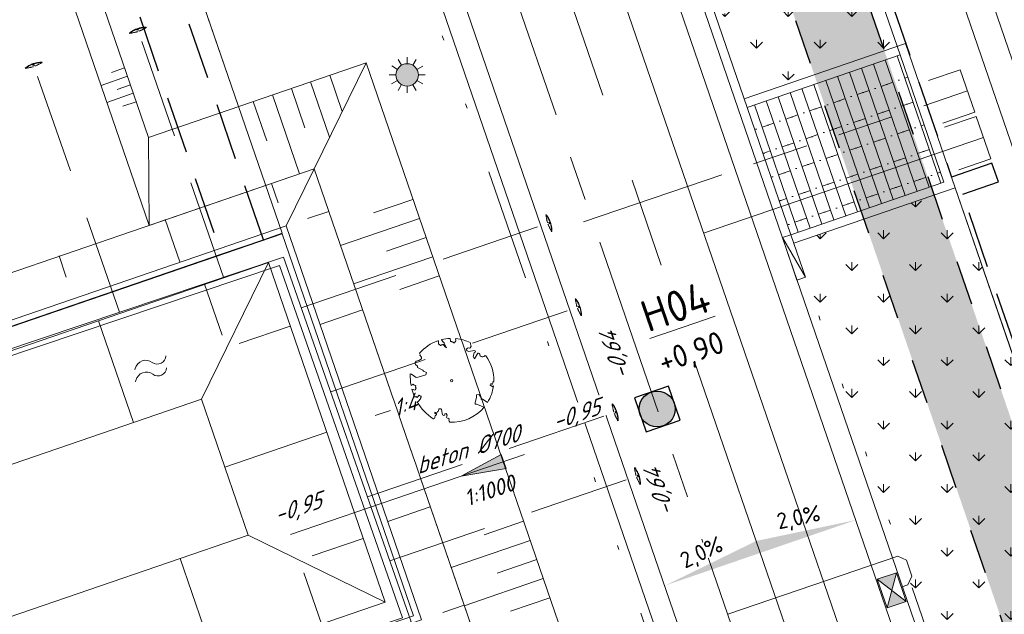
# Model space of a CAD drawing. Header units: metres. Extents: x 264570 to 266133, y 576109 to 577454.
# Tile 65 of 128: x 265441 to 265463, y 576789 to 576802. Entities that reach past the tile are written whole.
import ezdxf
from ezdxf.enums import TextEntityAlignment as Align

# ---------------------------------------------------------------- set-up
doc = ezdxf.new("R2010")
doc.units = ezdxf.units.M
doc.set_wipeout_variables(frame=1)
for name, pattern in [('AM-AS', [16, 10, -2, 2, -2]), ('B-WE-RI-HWA_HUISAANSLUITING_PVC_125-G', [10, 3.25, -0.75, 1.25, -0.75, 1.25, -0.75, 1.25, -0.75]), ('B-WE-RI-HWA_PVC_160-G', [10, 5.5, -4.5]), ('B-WE-RI-HWA_PVC_400-G', [10, 4, -1, 1, -1, 3]), ('B-WE-VH-KANTOPSLUITING_TROTTOIRBAND_RWS_[AFMETINGEN1]-G', [10, 2.5, -1.5, 0, -1.5, 0, -1.5, 0, -1.5, 0, -1.5]), ('DASHED', [19.05, 12.7, -6.35]), ('NLCS-HIDDEN', [4, 2, -2]), ('XX-HIDDEN2', [3.335, 2.225, -1.11])]:
    doc.linetypes.add(name, pattern=pattern)
for name, color, linetype, lineweight in [('B-BH-OG-BEBOUWING-G', 252, 'Continuous', 15), ('B-OI-RI-HWA_KOLK-S', 252, 'Continuous', 9), ('B-WE-AM-AS-WEG-GD', 252, 'AM-AS', 18), ('B-WE-GK-BESCHOEIING-TYPE_1-G', 252, 'B-WE-GK-BESCHOEIING_TYPE_1-G', 15), ('B-WE-GR-BOOM-S', 252, 'Continuous', 15), ('B-WE-GR-GRAS_BERMKRUIDENMENGSEL-A', 252, 'Continuous', 18), ('B-WE-GW-TALUDARCERING_KORT-G', 252, 'Continuous', 15), ('B-WE-GW-TALUDARCERING_LANG-G', 252, 'Continuous', 15), ('B-WE-KG-GRENS_KADASTRAAL-G', 252, 'KG-KADASTRAAL', 18), ('B-WE-KL-ET_LS_OV_LICHTMAST-S', 252, 'Continuous', 15), ('B-WE-KL-TRACE-A', 252, 'Continuous', 13), ('B-WE-KL-TRACE-GD', 252, 'NLCS-HIDDEN', 25), ('B-WE-OG-TOPOGRAFIE-G', 252, 'Continuous', 15), ('B-WE-OG-TOPOGRAFIE-S', 252, 'Continuous', 18), ('B-WE-RI-DRAINAGE_AFDEKKAP-G', 252, 'Continuous', 18), ('B-WE-RI-DWA_HUISAANSLUITING_PVC_125-G', 252, 'B-WE-RI-DWA_HUISAANSLUITING_PVC_125-G', 18), ('B-WE-RI-DWA_PVC_315-G', 252, 'B-WE-RI-DWA_PVC_315-G', 18), ('B-WE-RI-HWA_HUISAANSLUITING_PVC_125-G', 252, 'B-WE-RI-HWA_HUISAANSLUITING_PVC_125-G', 18), ('B-WE-RI-HWA_PVC_160-G', 252, 'B-WE-RI-HWA_PVC_160-G', 18), ('B-WE-RI-HWA_PVC_400-G', 252, 'B-WE-RI-HWA_PVC_400-G', 18), ('B-WE-RI-HWA_PVC_700-G', 252, 'B-WE-RI-HWA_PVC_160-G', 18), ('B-WE-RI-HWA_RIOOLPUT_INSPECTIEPUT-G', 252, 'Continuous', 18), ('B-WE-VH-KANTOPSLUITING_ELEMENT_VERLOOPBAND_11-22x25_19-22x16-G', 252, 'Continuous', 18), ('B-WE-VH-KANTOPSLUITING_INRITVERLOOPBAND_19-22X16-G', 252, 'B-WE-VH-KANTOPSLUITING_GAZONBAND_[AFMETINGEN1]-G', 18), ('B-WE-VH-KANTOPSLUITING_OPSLUITBAND_10X20-G', 252, 'B-WE-VH-KANTOPSLUITING_TALUDBAND-G', 18), ('B-WE-VH-KANTOPSLUITING_TROTTOIRBAND_RWS_11-22X25-G', 252, 'B-WE-VH-KANTOPSLUITING_TROTTOIRBAND_RWS_[AFMETINGEN1]-G', 18), ('B-WE-VH-VERHARDING_STRAATBAKSTEEN_DIKFORMAAT_HALF-A', 252, 'Continuous', 13), ('B-XX-AL-BLAD-1A_5-5-PUTNUMMER-T35-500', 252, 'Continuous', 9), ('B-XX-AL-HOOGTELABEL-T18', 252, 'Continuous', 18), ('B-XX-AL-T25', 252, 'Continuous', 9), ('B-XX-GC-VERANKERING_ANKERSTANG-G', 252, 'XX-HIDDEN2', 18), ('B-XX-GK-BESCHOEIING_KUNSTSTOF-G', 252, 'GK-BESCHOEIING', 18), ('B-XX-RI-T25-200', 252, 'Continuous', 13), ('T-WE-GR-TOEKOMSTIG-G', 3, 'DASHED', 25)]:
    doc.layers.add(name, color=color, linetype=linetype, lineweight=lineweight)
doc.layers.add('X-XX-RI-T18-200', color=7, linetype='Continuous', lineweight=18, true_color=0x656565)
doc.styles.add('NLCS-ISO-ANNOTATIVE-T18', font='NLCS-ISO.ttf', dxfattribs={"oblique": 30, "height": 1.8})
doc.styles.add('NLCS-ISO-ANNOTATIVE-T25', font='NLCS-ISO.ttf', dxfattribs={"height": 2.5})
doc.styles.add('NLCS-ISO-ANNOTATIVE-T25 BESTAAND', font='NLCS-ISO.ttf', dxfattribs={"height": 2.5})
doc.styles.add('NLCS-ISO-ANNOTATIVE-T25-BOB', font='NLCS-ISO.ttf', dxfattribs={"oblique": 30, "height": 2.5})
doc.styles.add('NLCS-ISO-ANNOTATIVE-T35', font='NLCS-ISO.ttf', dxfattribs={"height": 3.5})
doc.styles.get("Standard").update_dxf_attribs({"font": 'arial.ttf'})
doc.linetypes.add('B-WE-GK-BESCHOEIING_TYPE_1-G', pattern='A,7.5,[151,NLCS.shx,S=2,R=0,X=-0.25,Y=0.6],2.5', length=10)
doc.linetypes.add('B-WE-RI-DWA_HUISAANSLUITING_PVC_125-G', pattern='A,5.375,-1.75,["o",Standard,S=1,R=0,X=-0.35,Y=-0.35],-1.75,1.125', length=10)
doc.linetypes.add('B-WE-RI-DWA_PVC_315-G', pattern='A,2.25,-1,[4,NLCS.shx,S=0.5,R=0,X=0,Y=0],-1.75,[160,NLCS.shx,S=0.25,R=0,X=0,Y=0],-1.75,[4,NLCS.shx,S=0.5,R=0,X=0,Y=0],-1,2.25', length=10)
doc.linetypes.add('B-WE-VH-KANTOPSLUITING_GAZONBAND_[AFMETINGEN1]-G', pattern='A,4,-3,[160,NLCS.shx,S=0.25,R=0,X=0,Y=0],-3', length=10)
doc.linetypes.add('B-WE-VH-KANTOPSLUITING_TALUDBAND-G', pattern='A,5,-2.5,[4,NLCS.shx,S=0.5,R=0,X=0,Y=0],-2.5', length=10)
doc.linetypes.add('GK-BESCHOEIING', pattern='A,30,-5,[1,NLCS.SHX,S=1,R=0,X=0,Y=0],-5', length=40)
doc.linetypes.add('KG-KADASTRAAL', pattern='A,5.5,-2,["K",Standard,S=1.8,R=0,X=0,Y=-0.9],-2,5.5,-2,[5,NLCS.shx,S=0.75,R=0,X=0,Y=0],-2', length=19)
pattern_1 = [(90, (214669.0599, 555914.2474), (-0.707106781, 0.707106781), [0.1875, -1.226713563]), (45, (214669.0599, 555914.2474), (-0.707106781, 0.707106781), [0.1875, -0.8125]), (135, (214669.0599, 555914.2474), (-0.707106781, -0.707106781), [0.1875, -0.8125])]

# ---------------------------------------------------------------- blocks, each defined once
blk = doc.blocks.new('N-SKL-ET_LS_OV_LICHTMAST_TYPE6-SO')
h = blk.add_hatch(color=255)
h.dxf.hatch_style = 1
h.paths.add_polyline_path([(-1.25, 0, 1), (1.25, 0, 1)])
at = {"flags": 128}
for points in [[(-0.62, 1.08), (-1, 1.73)], [(0, 1.25), (0, 2)], [(0.62, 1.08), (1, 1.73)], [(-1.25, 0), (-2, 0)], [(-1.08, 0.62), (-1.73, 1)], [(1.08, 0.62), (1.73, 1)], [(2, 0), (1.25, 0)], [(-1.73, -1), (-1.08, -0.62)], [(-1, -1.73), (-0.62, -1.08)], [(1, -1.73), (0.62, -1.08)], [(1.73, -1), (1.08, -0.62)], [(0, -2), (0, -1.25)]]:
    blk.add_lwpolyline(points, dxfattribs=at)
blk.add_circle((0, 0), 1.25)
at = {"lineweight": 30, "flags": 104}
blk.add_attdef('01', text='', height=1.8, dxfattribs=at).set_placement((2.71, 1.09), align=Align.TOP_LEFT)
blk = doc.blocks.new('N-SRI-PUT_HWA-SO')
h = blk.add_hatch(color=256)
h.dxf.hatch_style = 1
h.paths.add_polyline_path([(-2, 0, 1), (2, 0, 1)])
at = {"lineweight": -3, "flags": 128}
blk.add_lwpolyline([(-2, -2), (2, -2), (2, 2), (-2, 2)], close=True, dxfattribs=at)
at = {"lineweight": -3}
blk.add_circle((0, 0), 2, dxfattribs=at)
blk = doc.blocks.new('SOG-TOPOGRAFIE_WATER-SO')
at = {"flags": 128}
for points in [[(-2.51, 0.56), (-2.43, 0.7, -0.538831), (-0.42, 0.73, 0.605168), (1.26, 0.93, -4.035705)], [(-2.88, -0.71), (-2.79, -0.57, -0.538831), (-0.79, -0.54, 0.605168), (0.89, -0.34, -4.035705)]]:
    blk.add_lwpolyline(points, format="xyb", dxfattribs=at)
blk = doc.blocks.new('BOOM_WHIPEOUT_SOORT')
blk.add_wipeout([(-0.21, -4.62), (0.02, -4.62), (0.27, -4.62), (0.58, -4.59), (0.9, -4.55), (1.18, -4.48), (1.6, -4.35), (1.95, -4.21), (2.24, -4.06), (2.53, -3.9), (2.9, -3.63), (3.1, -3.47), (3.33, -3.26), (3.49, -3.09), (3.62, -2.93), (3.62, -2.93), (2.77, -2.61), (2.64, -2.59), (2.61, -2.47), (2.79, -1.83), (2.79, -1.55), (3.03, -1.54), (3.24, -1.79), (3.31, -2.1), (3.42, -2.03), (4, -2.41), (4.08, -2.27), (4.18, -2.1), (4.25, -1.95), (4.32, -1.8), (4.38, -1.65), (4.43, -1.51), (4.48, -1.37), (4.54, -1.17), (4.59, -0.94), (4.64, -0.69), (4.66, -0.55), (4.55, -0.66), (4.28, -0.48), (4.33, -0.35), (4.5, -0.4), (4.48, -0.29), (4.59, -0.27), (4.59, -0.16), (4.7, -0.05), (4.7, 0.17), (4.68, 0.46), (4.65, 0.7), (4.6, 1.01), (4.54, 1.26), (4.47, 1.48), (4.39, 1.71), (4.3, 1.93), (4.21, 2.13), (4.14, 2.26), (4.04, 2.44), (3.93, 2.62), (3.89, 2.68), (3.83, 2.76), (3.8, 2.79), (3.76, 2.8), (3.71, 2.8), (3.7, 2.79), (3.67, 2.77), (3.65, 2.76), (3.66, 2.76), (3.68, 2.77), (3.65, 2.75), (3.61, 2.72), (3.58, 2.7), (3.54, 2.69), (3.49, 2.67), (3.44, 2.67), (3.39, 2.67), (3.33, 2.68), (3.27, 2.69), (3.24, 2.71), (3.21, 2.73), (3.18, 2.76), (3.17, 2.77), (3.15, 2.82), (3.14, 2.85), (3.14, 2.89), (3.14, 2.92), (3.13, 2.97), (3.11, 3.01), (3.1, 3.03), (3.08, 3.05), (3.04, 3.07), (2.99, 3.09), (2.96, 3.09), (2.94, 3.09), (2.92, 3.09), (2.91, 3.07), (2.53, 2.46), (2.38, 2.71), (2.5, 3.1), (2.63, 3.18), (2.64, 3.31), (2.5, 3.38), (1.92, 3.25), (1.71, 3.32), (1.63, 3.52), (1.84, 3.67), (2.01, 3.64), (2.17, 3.8), (2.11, 4.12), (2.11, 4.13), (2.11, 4.16), (2.1, 4.21), (2.09, 4.23), (2.06, 4.26), (2.03, 4.27), (1.99, 4.29), (1.84, 4.36), (1.75, 4.39), (1.58, 4.46), (1.47, 4.49), (1.29, 4.55), (1.14, 4.58), (1.02, 4.62), (0.87, 4.66), (0.71, 4.67), (0.6, 4.69), (0.53, 4.7), (0.49, 4.7), (0.45, 4.68), (0.44, 4.64), (0.44, 4.64), (0.45, 4.59), (0.45, 4.59), (0.47, 4.52), (0.47, 4.5), (0.47, 4.43), (0.45, 4.4), (0.4, 4.35), (0.37, 4.33), (0.36, 4.29), (0.3, 4.23), (0.27, 4.21), (0.24, 4.2), (0.22, 4.22), (0.21, 4.24), (0.17, 4.28), (0.13, 4.3), (0.09, 4.32), (0.06, 4.34), (0.01, 4.35), (-0.03, 4.36), (-0.06, 4.36), (-0.1, 4.38), (-0.11, 4.41), (-0.13, 4.45), (-0.14, 4.5), (-0.15, 4.57), (-0.16, 4.6), (-0.16, 4.64), (-0.17, 4.68), (-0.17, 4.68), (-0.19, 4.71), (-0.19, 4.71), (-0.2, 4.72), (-0.22, 4.72), (-0.24, 4.72), (-0.26, 4.72), (-0.29, 4.71), (-0.37, 4.71), (-0.38, 4.71), (-0.42, 4.7), (-0.54, 4.69), (-0.58, 4.69), (-0.75, 4.66), (-0.79, 4.65), (-0.83, 4.65), (-0.95, 4.62), (-0.99, 4.61), (-1.05, 4.6), (-1.08, 4.59), (-1.11, 4.58), (-1.11, 4.56), (-1.11, 4.53), (-1.11, 4.52), (-1.09, 4.5), (-1.07, 4.48), (-1, 4.38), (-0.92, 4.3), (-0.86, 4.25), (-0.85, 4.24), (-0.85, 4.23), (-0.84, 4.21), (-0.84, 4.2), (-0.84, 4.2), (-0.85, 4.17), (-0.85, 4.16), (-0.85, 4.15), (-0.56, 3.68), (-0.77, 3.8), (-0.85, 3.94), (-0.87, 3.96), (-0.89, 3.99), (-0.89, 4.04), (-0.9, 4.08), (-0.92, 4.05), (-0.95, 4.03), (-0.97, 4.02), (-1, 4.02), (-1.02, 4.01), (-1.06, 4.01), (-1.1, 4), (-1.12, 3.99), (-1.15, 3.97), (-1.17, 3.96), (-1.19, 3.95), (-1.23, 3.94), (-1.24, 3.94), (-1.26, 3.94), (-1.29, 3.96), (-1.3, 3.97), (-1.33, 4), (-1.37, 4.03), (-1.42, 4.07), (-1.44, 4.09), (-1.46, 4.12), (-1.47, 4.16), (-1.48, 4.18), (-1.48, 4.21), (-1.48, 4.28), (-1.48, 4.3), (-1.48, 4.32), (-1.48, 4.36), (-1.47, 4.41), (-1.47, 4.43), (-1.48, 4.44), (-1.5, 4.46), (-1.51, 4.46), (-1.53, 4.46), (-1.53, 4.46), (-1.56, 4.45), (-1.58, 4.44), (-1.62, 4.42), (-1.69, 4.4), (-1.8, 4.36), (-1.88, 4.32), (-1.93, 4.3), (-1.98, 4.27), (-2.03, 4.25), (-2.07, 4.23), (-2.19, 4.17), (-2.27, 4.12), (-2.31, 4.1), (-2.42, 4.04), (-2.46, 4.02), (-2.54, 3.96), (-2.59, 3.93), (-2.64, 3.89), (-2.7, 3.85), (-2.71, 3.84), (-2.78, 3.79), (-2.84, 3.75), (-2.9, 3.69), (-2.99, 3.62), (-3.05, 3.57), (-3.11, 3.5), (-3.17, 3.47), (-3.25, 3.39), (-3.32, 3.32), (-3.39, 3.25), (-3.44, 3.19), (-3.49, 3.13), (-3.52, 3.1), (-3.56, 3.05), (-3.49, 2.92), (-3.54, 2.83), (-3.36, 2.62), (-3.36, 2.43), (-3.65, 2.24), (-3.96, 2.19), (-4.1, 1.97), (-4.02, 1.8), (-3.81, 1.63), (-3.8, 1.46), (-3.19, 1.16), (-3.14, 1.05), (-2.81, 0.92), (-2.88, 0.64), (-3.96, 0.34), (-4.47, 0.74), (-4.6, 0.76), (-4.6, 0.6), (-4.61, 0.54), (-4.61, 0.48), (-4.6, 0.39), (-4.6, 0.3), (-4.6, 0.24), (-4.6, 0.17), (-4.59, 0.12), (-4.59, 0.02), (-4.57, -0.02), (-4.57, -0.11), (-4.57, -0.14), (-4.56, -0.18), (-4.55, -0.27), (-4.55, -0.29), (-4.54, -0.38), (-4.53, -0.4), (-4.53, -0.43), (-4.52, -0.47), (-4.52, -0.49), (-4.51, -0.53), (-4.29, -0.39), (-4.17, -0.51), (-3.99, -0.52), (-4.03, -0.72), (-3.95, -0.85), (-4.04, -1), (-4.11, -1.07), (-4.26, -0.97), (-4.42, -0.95), (-4.39, -1.04), (-4.34, -1.2), (-4.32, -1.29), (-4.28, -1.39), (-4.25, -1.48), (-4.22, -1.55), (-4.18, -1.65), (-4.15, -1.73), (-4.11, -1.81), (-4.11, -1.81), (-4.04, -1.79), (-3.98, -1.78), (-3.94, -1.77), (-3.88, -1.8), (-3.87, -1.81), (-3.86, -1.83), (-3.84, -1.86), (-3.84, -1.86), (-3.83, -1.87), (-3.6, -1.61), (-3.5, -1.69), (-3.49, -1.7), (-3.46, -1.71), (-3.45, -1.72), (-3.43, -1.72), (-3.4, -1.72), (-3.38, -1.74), (-3.38, -1.77), (-3.38, -1.78), (-3.38, -1.79), (-3.38, -1.81), (-3.41, -1.87), (-3.42, -1.88), (-3.44, -1.92), (-3.44, -1.94), (-3.46, -1.97), (-3.46, -1.98), (-3.49, -2.03), (-3.53, -2.08), (-3.56, -2.12), (-3.59, -2.16), (-3.61, -2.19), (-3.63, -2.22), (-3.69, -2.29), (-3.69, -2.29), (-3.72, -2.32), (-3.74, -2.33), (-3.76, -2.34), (-3.79, -2.35), (-3.83, -2.36), (-3.76, -2.46), (-3.68, -2.6), (-3.61, -2.72), (-3.51, -2.84), (-3.44, -2.93), (-3.36, -3.03), (-3.26, -3.16), (-3.17, -3.25), (-3.1, -3.33), (-3.02, -3.42), (-2.94, -3.5), (-2.84, -3.59), (-2.75, -3.68), (-2.72, -3.71), (-2.6, -3.81), (-2.58, -3.83), (-2.47, -3.92), (-2.43, -3.94), (-2.38, -3.99), (-2.29, -4.05), (-2.19, -4.12), (-2.17, -4.13), (-2.04, -4.23), (-1.97, -4.24), (-2.04, -4.23), (-1.94, -4.24), (-1.91, -4.23), (-1.9, -4.22), (-1.88, -4.2), (-1.86, -4.17), (-1.86, -4.12), (-1.88, -4.06), (-1.88, -4.06), (-1.87, -3.98), (-1.86, -3.94), (-1.81, -3.88), (-1.79, -3.85), (-1.72, -3.81), (-1.72, -3.81), (-1.68, -3.74), (-1.68, -3.72), (-1.69, -3.71), (-1.7, -3.69), (-1.77, -3.66), (-1.77, -3.66), (-1.77, -3.66), (-1.77, -3.66), (-1.8, -3.66), (-1.82, -3.66), (-1.84, -3.64), (-1.86, -3.62), (-1.87, -3.61), (-1.87, -3.59), (-1.87, -3.55), (-1.87, -3.53), (-1.85, -3.5), (-1.85, -3.5), (-1.63, -3.62), (-1.55, -3.41), (-1.46, -3.38), (-1.4, -3.13), (-1.19, -3.12), (-1.11, -3.2), (-1, -3.79), (-0.87, -3.88), (-0.76, -3.82), (-0.74, -3.67), (-0.6, -3.65), (-0.49, -3.84), (-0.55, -4.05), (-0.54, -4.1), (-0.52, -4.13), (-0.49, -4.15), (-0.45, -4.18), (-0.42, -4.19), (-0.38, -4.2), (-0.34, -4.19), (-0.29, -4.17), (-0.28, -4.2), (-0.27, -4.22), (-0.27, -4.23), (-0.26, -4.27), (-0.27, -4.31), (-0.27, -4.33), (-0.29, -4.36), (-0.29, -4.37), (-0.32, -4.4), (-0.32, -4.4), (-0.32, -4.4), (-0.3, -4.42), (-0.28, -4.44), (-0.28, -4.45), (-0.26, -4.48), (-0.25, -4.5), (-0.24, -4.51), (-0.23, -4.54), (-0.22, -4.56)])
blk.add_lwpolyline([(0.4, 4.34), (0.41, 4.35), (0.41, 4.36), (0.42, 4.37), (0.43, 4.38), (0.44, 4.38), (0.44, 4.39), (0.45, 4.4), (0.46, 4.41), (0.46, 4.42), (0.47, 4.43), (0.47, 4.44), (0.48, 4.46), (0.48, 4.48), (0.47, 4.5), (0.47, 4.53), (0.44, 4.64, -0.52938), (0.49, 4.7, -0.087139), (2.05, 4.26, -0.372341), (2.11, 4.12), (2.17, 3.8), (2.01, 3.64), (1.84, 3.67), (1.63, 3.52), (1.71, 3.32), (1.92, 3.25), (2.5, 3.38), (2.64, 3.31), (2.63, 3.18), (2.5, 3.1), (2.38, 2.71), (2.53, 2.46), (2.92, 3.09, -0.504641), (3.14, 2.89, 0.331948), (3.27, 2.69, 0.282008), (3.68, 2.77), (3.65, 2.75, -0.512156), (3.84, 2.75, -0.16076), (4.7, -0.05), (4.59, -0.16), (4.59, -0.27), (4.48, -0.29), (4.5, -0.4), (4.33, -0.35), (4.28, -0.48), (4.48, -0.61), (4.55, -0.66), (4.66, -0.55, -0.106371), (4, -2.41), (3.42, -2.03), (3.31, -2.1), (3.24, -1.79), (3.03, -1.54), (2.79, -1.55), (2.79, -1.83), (2.61, -2.47), (2.64, -2.59), (2.77, -2.61), (3.62, -2.93, -0.236298), (-0.21, -4.62, 0.159625), (-0.32, -4.4, 0.350802), (-0.29, -4.17, -0.504641), (-0.55, -4.05), (-0.49, -3.84), (-0.6, -3.65), (-0.74, -3.67), (-0.76, -3.82), (-0.87, -3.88), (-1, -3.79), (-1.11, -3.2), (-1.19, -3.12), (-1.4, -3.13), (-1.46, -3.38), (-1.55, -3.41), (-1.63, -3.62), (-1.85, -3.5, 0.733583), (-1.77, -3.66, -0.861625), (-1.72, -3.81, 0.279978), (-1.88, -4.05), (-1.88, -4.06, -0.827056), (-2.04, -4.23, -0.116774), (-3.83, -2.36), (-3.79, -2.35), (-3.76, -2.34), (-3.74, -2.33), (-3.72, -2.32), (-3.71, -2.31), (-3.7, -2.3), (-3.69, -2.29), (-3.47, -2.01), (-3.47, -2), (-3.47, -1.99), (-3.46, -1.99), (-3.46, -1.98), (-3.46, -1.97), (-3.45, -1.96), (-3.45, -1.95), (-3.44, -1.94), (-3.44, -1.92), (-3.43, -1.91), (-3.42, -1.9), (-3.42, -1.88), (-3.41, -1.87), (-3.4, -1.85), (-3.39, -1.84), (-3.39, -1.82), (-3.38, -1.81), (-3.38, -1.79), (-3.38, -1.78), (-3.38, -1.77), (-3.38, -1.76), (-3.38, -1.75), (-3.38, -1.74), (-3.39, -1.73), (-3.4, -1.73), (-3.4, -1.72), (-3.41, -1.72), (-3.42, -1.72), (-3.43, -1.72), (-3.44, -1.72), (-3.45, -1.72), (-3.46, -1.71), (-3.47, -1.71), (-3.48, -1.71), (-3.49, -1.7), (-3.5, -1.69), (-3.52, -1.68), (-3.53, -1.67), (-3.54, -1.67), (-3.55, -1.66), (-3.56, -1.65), (-3.58, -1.64), (-3.59, -1.62), (-3.6, -1.61), (-3.83, -1.87), (-3.84, -1.86), (-3.85, -1.84), (-3.86, -1.83), (-3.87, -1.81), (-3.88, -1.8), (-3.89, -1.79), (-3.91, -1.78), (-3.94, -1.77), (-3.98, -1.78), (-4.04, -1.79), (-4.11, -1.81, -0.040997), (-4.42, -0.95), (-4.26, -0.97), (-4.11, -1.07), (-4.04, -1), (-3.95, -0.85), (-4.03, -0.72), (-3.99, -0.52), (-4.17, -0.51), (-4.29, -0.39), (-4.51, -0.53, -0.05814), (-4.6, 0.76), (-4.47, 0.74), (-3.96, 0.34), (-3.74, 0.41), (-2.88, 0.64), (-2.81, 0.92), (-3.14, 1.05), (-3.19, 1.16), (-3.8, 1.46), (-3.81, 1.63), (-4.02, 1.8), (-4.1, 1.97), (-3.96, 2.19), (-3.65, 2.24), (-3.36, 2.43), (-3.36, 2.62), (-3.54, 2.83), (-3.49, 2.92), (-3.56, 3.05, -0.13428), (-1.53, 4.46, -0.541727), (-1.47, 4.41), (-1.48, 4.28), (-1.48, 4.21), (-1.47, 4.16), (-1.46, 4.12), (-1.44, 4.09), (-1.42, 4.07), (-1.39, 4.05), (-1.37, 4.03), (-1.35, 4.02), (-1.33, 4), (-1.32, 3.99), (-1.3, 3.97), (-1.29, 3.96), (-1.27, 3.95), (-1.26, 3.94), (-1.24, 3.94), (-1.23, 3.94), (-1.21, 3.94), (-1.19, 3.95), (-1.17, 3.96), (-1.15, 3.97), (-1.14, 3.98), (-1.12, 3.99), (-1.1, 4), (-1.08, 4), (-1.06, 4.01), (-1.04, 4.01), (-1.02, 4.01), (-1, 4.02), (-0.98, 4.02), (-0.97, 4.02), (-0.95, 4.03), (-0.94, 4.04), (-0.92, 4.05), (-0.91, 4.06), (-0.9, 4.08), (-0.89, 3.99), (-0.87, 3.96), (-0.77, 3.8), (-0.56, 3.68), (-0.85, 4.16), (-0.85, 4.17), (-0.85, 4.18), (-0.84, 4.2), (-0.84, 4.21), (-0.85, 4.23), (-0.85, 4.24), (-0.86, 4.25), (-0.88, 4.27), (-0.9, 4.28), (-0.92, 4.3), (-0.94, 4.32), (-0.97, 4.35), (-1, 4.38), (-1.03, 4.42), (-1.11, 4.52, -0.543104), (-1.08, 4.59, -0.046766), (-0.22, 4.72, -0.385168), (-0.17, 4.68), (-0.14, 4.5), (-0.13, 4.45), (-0.11, 4.41), (-0.1, 4.38), (-0.08, 4.37), (-0.06, 4.36), (-0.04, 4.36), (-0.03, 4.36), (-0.01, 4.36), (0.01, 4.35), (0.02, 4.35), (0.04, 4.34), (0.06, 4.34), (0.07, 4.33), (0.09, 4.32), (0.1, 4.32), (0.11, 4.31), (0.13, 4.3), (0.14, 4.3), (0.15, 4.29), (0.17, 4.28), (0.18, 4.28), (0.19, 4.27), (0.19, 4.26), (0.2, 4.25), (0.21, 4.24), (0.21, 4.23), (0.22, 4.23), (0.22, 4.22), (0.23, 4.21), (0.23, 4.21), (0.24, 4.2), (0.25, 4.2), (0.26, 4.2), (0.27, 4.21), (0.28, 4.21), (0.29, 4.22), (0.3, 4.22), (0.31, 4.23), (0.32, 4.24), (0.33, 4.26), (0.34, 4.27), (0.35, 4.28), (0.36, 4.3), (0.37, 4.31), (0.38, 4.32), (0.39, 4.33)], format="xyb", close=True)
blk.add_circle((0, 0), 0.138)
blk = doc.blocks.new('*U43')
at = {"ltscale": 0.5}
blk.add_hatch(color=256, dxfattribs=at).paths.add_polyline_path([(-3.33, 0), (1.67, 0.83), (1.67, -0.83)])
blk.add_lwpolyline([(-3.33, 0), (1.67, 0.83), (1.67, -0.83)], close=True)
blk = doc.blocks.new('*U38')
for p, q in [((-0.5, 0), (0, 0.1)), ((0, 0.1), (-0.5, 0.1)), ((-0.5, 0.1), (-0.5, 0)), ((-0.5, 0), (0, 0)), ((0, 0), (0, 0.1))]:
    blk.add_line(p, q)
blk = doc.blocks.new('*U42')
blk.add_wipeout([(-1.125, 0.75), (1.125, 0.75), (1.125, -0.75), (-1.125, -0.75)])
h = blk.add_hatch(color=256)
h.dxf.hatch_style = 1
h.paths.add_polyline_path([(0, 0), (-1.125, 0.75), (-1.125, -0.75)])
h.paths.add_polyline_path([(1.125, -0.75), (1.125, 0.75), (0, 0)])
for p, q in [((-1.125, -0.75), (1.125, 0.75)), ((1.125, -0.75), (-1.125, 0.75))]:
    blk.add_line(p, q)
at = {"flags": 128}
blk.add_lwpolyline([(-1.125, -0.75), (1.125, -0.75), (1.125, 0.75), (-1.125, 0.75)], close=True, dxfattribs=at)

msp = doc.modelspace()

# ---------------------------------------------------------------- hatches: boundary and pattern name
at = {"layer": 'B-BH-OG-BEBOUWING-G'}
h = msp.add_hatch(color=256, dxfattribs=at)
h.dxf.hatch_style = 1
h.paths.add_polyline_path([(265454.962, 576789.502), (265457.09, 576790.233), (265459.218, 576790.965), (265456.999, 576790.499)])
at = {"layer": 'B-WE-GR-GRAS_BERMKRUIDENMENGSEL-A'}
h = msp.add_hatch(dxfattribs=at)
h.set_pattern_fill('AGR-KRUIDEN', color=256, scale=0.5, pattern_type=2)
h.set_pattern_definition(pattern_1)
h.paths.add_polyline_path([(265456.1, 576802.183), (265456.73, 576800.348), (265460.135, 576801.518), (265459.505, 576803.353)])
at = {"layer": 'B-WE-KL-TRACE-A'}
h = msp.add_hatch(dxfattribs=at)
h.set_pattern_fill('DOTS', color=256, scale=0.5)
h.set_pattern_definition([(0, (265213.50372, 576754.34745), (0.079375, 0.15875), [0, -0.15875])])
h.paths.add_polyline_path([(265408.404, 576917.823), (265412.235, 576919.138), (265412.771, 576917.578), (265421.592, 576891.891), (265492.005, 576916.073), (265492.541, 576914.512), (265549.415, 576748.903), (265547.812, 576748.488), (265490.981, 576913.976), (265428.559, 576892.539), (265483.75, 576731.828), (265482.15, 576731.407), (265435.731, 576866.574), (265428.264, 576864.01), (265427.731, 576865.561), (265435.199, 576868.125), (265426.999, 576892.003), (265420.567, 576889.795), (265411.163, 576917.026), (265408.94, 576916.262)])
at = {"layer": 'B-WE-VH-VERHARDING_STRAATBAKSTEEN_DIKFORMAAT_HALF-A'}
h = msp.add_hatch(dxfattribs=at)
h.set_pattern_fill('AVH-SBS_DIKFORMAAT_HALFST', color=256, scale=28, angle=89.931, pattern_type=2)
h.set_pattern_definition([(108.95339913, (70382.73715, 116938.51785), (-0.26481925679, -0.09094372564), []), (198.95339913, (70382.3734, 116939.5771), (0.3637749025, -1.0592770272), [0.28, -0.28]), (198.95339913, (70382.2904, 116938.9565), (0.3637749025, -1.0592770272), [0.28, -0.28]), (108.95339913, (70382.42286, 116939.002), (-0.5296385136, -0.1818874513), [0, -0.56, 0, 0, 0]), (108.95339913, (70382.15804, 116938.9111), (-0.5296385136, -0.1818874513), [0, -0.56, 0, 0, 0])])
h.paths.add_polyline_path([(265460.2, 576801.329), (265456.795, 576800.159), (265457.769, 576797.322), (265461.174, 576798.491)])

# ---------------------------------------------------------------- linework, layer by layer
at = {"layer": 'B-WE-AM-AS-WEG-GD', "flags": 128}
msp.add_lwpolyline([(265479.568, 576724.764), (265426.984, 576877.883), (265413.857, 576916.107)], dxfattribs=at)
at = {"layer": 'B-WE-GK-BESCHOEIING-TYPE_1-G', "ltscale": 0.6}
msp.add_lwpolyline([(265419.509, 576721.797), (265438.937, 576726.851), (265421, 576779.083), (265449.373, 576788.827), (265446.45, 576797.339), (265418.077, 576787.595), (265394.691, 576855.691), (265423.065, 576865.435), (265420.141, 576873.947), (265391.768, 576864.203), (265374.878, 576913.384), (265407.171, 576924.492)], dxfattribs=at)
at = {"layer": 'B-WE-GW-TALUDARCERING_KORT-G', "flags": 128}
for points in [[(265442.938, 576801.039), (265442.645, 576800.938)], [(265447.505, 576800.873), (265447.782, 576800.064)], [(265443.068, 576800.661), (265442.775, 576800.56)], [(265446.653, 576800.581), (265446.955, 576799.701)], [(265443.198, 576800.282), (265442.904, 576800.182)], [(265445.802, 576800.288), (265446.104, 576799.409)], [(265449.358, 576798.108), (265448.478, 576797.806)], [(265449.65, 576797.256), (265448.771, 576796.954)], [(265449.943, 576796.405), (265449.063, 576796.103)], [(265451.821, 576790.937), (265450.941, 576790.634)], [(265452.113, 576790.085), (265451.233, 576789.783)], [(265452.405, 576789.234), (265451.526, 576788.932)]]:
    msp.add_lwpolyline(points, dxfattribs=at)
at = {"layer": 'B-WE-GW-TALUDARCERING_LANG-G', "flags": 128}
for points in [[(265443.003, 576800.85), (265442.416, 576800.649)], [(265447.079, 576800.727), (265447.503, 576799.493)], [(265443.133, 576800.472), (265442.546, 576800.27)], [(265446.228, 576800.435), (265446.832, 576798.675)], [(265446.212, 576798.463), (265446.36, 576798.033)], [(265447.483, 576797.842), (265447.01, 576797.679)], [(265443.844, 576797.66), (265444.169, 576796.715)], [(265449.504, 576797.682), (265447.745, 576797.078)], [(265441.48, 576796.848), (265441.642, 576796.376)], [(265449.797, 576796.831), (265448.037, 576796.227)], [(265444.721, 576796.216), (265445.111, 576795.081)], [(265448.236, 576795.647), (265447.291, 576795.323)], [(265442.356, 576795.404), (265443.136, 576793.135)], [(265446.627, 576795.285), (265445.492, 576794.895)], [(265448.99, 576793.453), (265448.517, 576793.291)], [(265447.439, 576792.92), (265445.169, 576792.141)], [(265449.743, 576791.259), (265448.798, 576790.934)], [(265448.251, 576790.556), (265447.116, 576790.166)], [(265451.967, 576790.511), (265450.208, 576789.907)], [(265444.955, 576787.838), (265444.175, 576790.108)], [(265447.319, 576788.65), (265446.93, 576789.785)], [(265452.259, 576789.66), (265450.5, 576789.056)], [(265450.497, 576789.065), (265450.024, 576788.902)]]:
    msp.add_lwpolyline(points, dxfattribs=at)
at = {"layer": 'B-WE-KG-GRENS_KADASTRAAL-G', "ltscale": 0.5}
for p, q in [((265446.445, 576797.353), (265442.771, 576808.053)), ((265461.346, 576798.606), (265463.282, 576792.969)), ((265446.029, 576797.21), (265446.445, 576797.353)), ((265445.091, 576796.888), (265446.029, 576797.21)), ((265418.072, 576787.609), (265445.091, 576796.888))]:
    msp.add_line(p, q, dxfattribs=at)
at = {"layer": 'B-WE-KL-TRACE-GD', "ltscale": 0.5, "flags": 128}
msp.add_lwpolyline([(265408.404, 576917.823), (265412.235, 576919.138), (265412.771, 576917.578), (265421.592, 576891.891), (265492.005, 576916.073), (265492.541, 576914.512), (265549.415, 576748.903), (265547.812, 576748.488), (265490.981, 576913.976), (265428.559, 576892.539), (265483.75, 576731.828), (265482.15, 576731.407), (265435.731, 576866.574), (265428.264, 576864.01), (265427.731, 576865.561), (265435.199, 576868.125), (265426.999, 576892.003), (265420.567, 576889.795), (265411.163, 576917.026), (265408.94, 576916.262)], close=True, dxfattribs=at)
at = {"layer": 'B-WE-OG-TOPOGRAFIE-G'}
for points in [[(265418.574, 576724.551), (265435.178, 576728.869), (265417.315, 576780.884), (265445.689, 576790.628), (265444.649, 576793.654), (265416.276, 576783.91), (265391.006, 576857.492), (265419.38, 576867.236), (265418.341, 576870.263), (265389.967, 576860.519), (265371.194, 576915.184), (265406.228, 576927.234)], [(265419.383, 576722.281), (265438.289, 576727.199), (265420.365, 576779.393), (265448.738, 576789.137), (265446.14, 576796.704), (265417.766, 576786.96), (265394.056, 576856.002), (265422.429, 576865.746), (265419.831, 576873.312), (265391.457, 576863.568), (265374.243, 576913.694), (265407.009, 576924.965)], [(265407.217, 576924.359), (265375.056, 576913.297), (265391.855, 576864.381), (265420.228, 576874.125), (265423.242, 576865.348), (265394.869, 576855.604), (265418.164, 576787.773), (265446.537, 576797.517), (265449.551, 576788.74), (265421.178, 576778.996), (265439.119, 576726.753), (265419.554, 576721.664)], [(265407.379, 576923.887), (265375.691, 576912.987), (265392.476, 576865.652), (265420.849, 576875.396), (265424.513, 576864.727), (265395.526, 576855.283), (265418.785, 576789.043), (265447.158, 576798.787), (265450.822, 576788.119), (265421.834, 576778.675), (265439.719, 576726.431), (265418.565, 576719.133)], [(265457.769, 576797.322), (265461.174, 576798.491), (265460.2, 576801.329), (265456.795, 576800.159)], [(265447.158, 576798.787), (265446.537, 576797.517)], [(265444.649, 576793.654), (265446.14, 576796.704)], [(265445.689, 576790.628), (265448.738, 576789.137)]]:
    msp.add_lwpolyline(points, dxfattribs=at)
at = {"layer": 'B-WE-OG-TOPOGRAFIE-G', "flags": 128}
for points in [[(265411.729, 576915.376), (265471.673, 576740.825, -0.436542), (265463.006, 576724.67), (265462.248, 576724.472)], [(265411.256, 576915.214), (265471.2, 576740.662, -0.436542), (265462.88, 576725.153), (265462.121, 576724.956)]]:
    msp.add_lwpolyline(points, format="xyb", dxfattribs=at)
for points in [[(265442.873, 576807.757), (265445.476, 576800.176)], [(265460.2, 576801.329), (265459.44, 576803.542)], [(265448.313, 576801.151), (265447.158, 576798.787)], [(265443.488, 576797.527), (265443.471, 576799.486)], [(265461.428, 576798.367), (265465.136, 576787.571)], [(265447.938, 576791.097), (265447.94, 576791.092)]]:
    msp.add_lwpolyline(points, dxfattribs=at)
at = {"layer": 'B-WE-RI-DRAINAGE_AFDEKKAP-G', "flags": 128}
for points in [[(265461.154, 576799.809), (265461.864, 576800.052), (265461.539, 576800.998), (265460.829, 576800.754)], [(265461.51, 576798.768), (265462.22, 576799.012), (265461.895, 576799.957), (265461.185, 576799.714)]]:
    msp.add_lwpolyline(points, dxfattribs=at)
at = {"layer": 'B-WE-RI-DWA_HUISAANSLUITING_PVC_125-G', "flags": 128}
msp.add_lwpolyline([(265462.057, 576799.484), (265455.828, 576797.358)], dxfattribs=at)
at = {"layer": 'B-WE-RI-HWA_HUISAANSLUITING_PVC_125-G', "flags": 128}
msp.add_lwpolyline([(265453.155, 576797.608), (265461.701, 576800.525)], dxfattribs=at)
at = {"layer": 'B-WE-RI-HWA_PVC_160-G', "flags": 128}
msp.add_lwpolyline([(265456.365, 576788.864), (265460.148, 576790.163), (265460.339, 576790.07), (265460.462, 576789.711), (265460.369, 576789.52), (265460.227, 576789.471)], dxfattribs=at)
at = {"layer": 'B-WE-RI-HWA_PVC_400-G', "flags": 128}
msp.add_lwpolyline([(265475.279, 576733.791), (265449.82, 576807.923)], dxfattribs=at)
at = {"layer": 'B-WE-RI-HWA_PVC_700-G', "flags": 128}
msp.add_lwpolyline([(265446.634, 576790.645), (265454.794, 576793.439)], dxfattribs=at)
at = {"layer": 'B-WE-VH-KANTOPSLUITING_INRITVERLOOPBAND_19-22X16-G', "flags": 128}
msp.add_lwpolyline([(265457.769, 576797.322), (265456.795, 576800.159), (265455.06, 576805.21)], dxfattribs=at)
at = {"layer": 'B-WE-VH-KANTOPSLUITING_OPSLUITBAND_10X20-G', "flags": 128}
msp.add_lwpolyline([(265457.834, 576797.133), (265461.428, 576798.367), (265460.324, 576801.583), (265456.73, 576800.348)], dxfattribs=at)
at = {"layer": 'B-WE-VH-KANTOPSLUITING_TROTTOIRBAND_RWS_11-22X25-G', "flags": 128}
msp.add_lwpolyline([(265461.282, 576787.093), (265458.094, 576796.376)], dxfattribs=at)
at = {"layer": 'B-XX-GC-VERANKERING_ANKERSTANG-G'}
for p, q in [((265445.143, 576796.372), (265443.176, 576802.041)), ((265442.825, 576795.593), (265440.859, 576801.261)), ((265446.873, 576795.693), (265452.549, 576797.636))]:
    msp.add_line(p, q, dxfattribs=at)
for centre, radius, start, end in [((265443.438, 576801.301), 0.647, 109.5679, 127.5843), ((265443.442, 576801.295), 0.647, 110.123, 127.773), ((265443.324, 576801.888), 0.106, 167.2137, 191.2785), ((265443.428, 576801.298), 0.647, 90.6682, 108.6846), ((265443.154, 576801.829), 0.106, 26.9741, 51.0389), ((265443.429, 576801.29), 0.647, 90.4796, 108.1296), ((265442.426, 576803.736), 2.057, 293.8217, 299.0172), ((265442.716, 576803.837), 2.057, 279.2353, 284.4308), ((265441.121, 576800.522), 0.647, 109.5679, 127.5843), ((265441.125, 576800.516), 0.647, 110.123, 127.773), ((265440.398, 576803.057), 2.057, 279.2353, 284.4308), ((265441.007, 576801.108), 0.106, 167.2137, 191.2785), ((265441.111, 576800.518), 0.647, 90.6682, 108.6846), ((265440.837, 576801.049), 0.106, 26.9741, 51.0389), ((265441.112, 576800.511), 0.647, 90.4796, 108.1296), ((265440.108, 576802.957), 2.057, 293.8217, 299.0172), ((265454.347, 576798.089), 2.057, 189.0028, 194.1982), ((265451.803, 576797.373), 0.647, 19.8904, 37.5404), ((265451.809, 576797.377), 0.647, 19.3353, 37.3517), ((265454.248, 576798.38), 2.057, 203.5891, 208.7846), ((265452.396, 576797.488), 0.106, 76.9811, 101.0459), ((265452.337, 576797.659), 0.106, 296.7415, 320.8063), ((265451.798, 576797.386), 0.647, 0.247, 17.897), ((265451.805, 576797.387), 0.647, 0.4356, 18.452), ((265455.003, 576796.218), 2.057, 189.0028, 194.1982), ((265452.458, 576795.502), 0.647, 19.8904, 37.5404), ((265452.464, 576795.506), 0.647, 19.3353, 37.3517), ((265453.051, 576795.617), 0.106, 76.9811, 101.0459), ((265454.903, 576796.508), 2.057, 203.5891, 208.7846), ((265452.993, 576795.787), 0.106, 296.7415, 320.8063), ((265452.454, 576795.515), 0.647, 0.247, 17.897), ((265452.461, 576795.515), 0.647, 0.4356, 18.452)]:
    msp.add_arc(centre, radius, start, end, dxfattribs=at)
at = {"layer": 'T-WE-GR-TOEKOMSTIG-G', "ltscale": 0.1}
for p, q in [((265446.029, 576797.21), (265442.357, 576807.901)), ((265441.419, 576807.579), (265445.091, 576796.888)), ((265460.002, 576802.521), (265461.346, 576798.606)), ((265462.245, 576798.914), (265461.346, 576798.606)), ((265462.388, 576798.498), (265462.245, 576798.914)), ((265461.593, 576798.225), (265462.388, 576798.498)), ((265463.386, 576793.005), (265461.593, 576798.225))]:
    msp.add_line(p, q, dxfattribs=at)

# ---------------------------------------------------------------- block references
at = {"layer": 'B-WE-KL-ET_LS_OV_LICHTMAST-S', "xscale": 0.2, "yscale": 0.2, "zscale": 0.2, "rotation": 359.930953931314}
msp.add_blockref('N-SKL-ET_LS_OV_LICHTMAST_TYPE6-SO', (265449.23, 576800.88), dxfattribs=at)
at = {"layer": 'B-WE-OG-TOPOGRAFIE-S', "xscale": 0.2, "yscale": 0.2, "zscale": 0.2, "rotation": 18.93095393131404}
msp.add_blockref('SOG-TOPOGRAFIE_WATER-SO', (265443.682, 576794.365), dxfattribs=at)
at = {"layer": 'B-WE-RI-HWA_RIOOLPUT_INSPECTIEPUT-G', "xscale": 0.1999999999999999, "yscale": 0.1999999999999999, "zscale": 0.1999999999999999, "rotation": 18.88435312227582}
msp.add_blockref('N-SRI-PUT_HWA-SO', (265454.794, 576793.439), dxfattribs=at)
at = {"layer": 'B-WE-VH-KANTOPSLUITING_ELEMENT_VERLOOPBAND_11-22x25_19-22x16-G', "xscale": 1.999999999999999, "yscale": 1.999999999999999, "zscale": 1.999999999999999, "rotation": 288.9533991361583}
msp.add_blockref('*U38', (265457.905, 576796.311), dxfattribs=at)
at = {"layer": 'B-XX-AL-T25', "ltscale": 0.99999, "xscale": 0.2, "yscale": 0.2, "zscale": 0.2, "rotation": 18.89562418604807}
msp.add_blockref('*U43', (265451.062, 576792.161), dxfattribs=at)

# ---------------------------------------------------------------- next in the draw order: block references
at = {"layer": 'B-WE-GR-BOOM-S', "xscale": 0.2, "yscale": 0.2, "zscale": 0.2, "rotation": 359.930953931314}
msp.add_blockref('BOOM_WHIPEOUT_SOORT', (265450.218, 576794.068), dxfattribs=at)

# ---------------------------------------------------------------- next in the draw order: texts
at = {"layer": 'X-XX-RI-T18-200', "ltscale": 0.5, "insert": (265450.455, 576791.604), "char_height": 0.36, "attachment_point": 1, "rotation": 18.951, "style": 'NLCS-ISO-ANNOTATIVE-T25 BESTAAND', "bg_fill": 3, "box_fill_scale": 1.15, "bg_fill_color": 256, "bg_fill_transparency": 0}
msp.add_mtext('{\\fNLCS-ISO|b0|i1|c0|p34;1:1000}', dxfattribs=at)
at = {"layer": 'X-XX-RI-T18-200', "char_height": 0.36, "width": 1.53739, "attachment_point": 8, "style": 'NLCS-ISO-ANNOTATIVE-T25', "bg_fill": 3, "box_fill_scale": 1, "bg_fill_color": 256, "bg_fill_transparency": 0}
for insert, rotation in [((265457.992, 576790.772), 11.796), ((265455.889, 576790.01), 25.4194)]:
    msp.add_mtext('2,0%', dxfattribs=dict(at, insert=insert, rotation=rotation))

# ---------------------------------------------------------------- next in the draw order: hatches: boundary and pattern name
at = {"layer": 'B-WE-GR-GRAS_BERMKRUIDENMENGSEL-A'}
h = msp.add_hatch(dxfattribs=at)
h.set_pattern_fill('AGR-KRUIDEN', color=256, scale=0.5, pattern_type=2)
h.set_pattern_definition(pattern_1)
h.paths.add_polyline_path([(265461.542, 576786.337), (265457.834, 576797.133), (265461.428, 576798.367), (265465.136, 576787.571)])

# ---------------------------------------------------------------- next in the draw order: texts
at = {"layer": 'X-XX-RI-T18-200', "ltscale": 0.5, "insert": (265450.556, 576792.527, 0.2), "char_height": 0.36, "attachment_point": 5, "rotation": 18.107, "style": 'NLCS-ISO-ANNOTATIVE-T25-BOB', "bg_fill": 3, "box_fill_scale": 1, "bg_fill_color": 256, "bg_fill_transparency": 0}
msp.add_mtext('\\A1;beton %%C700', dxfattribs=at)

# ---------------------------------------------------------------- next in the draw order: linework, layer by layer
at = {"layer": 'B-WE-RI-DWA_PVC_315-G', "flags": 128}
msp.add_lwpolyline([(265459.643, 576786.248), (265452.147, 576808.084), (265442.806, 576835.288)], dxfattribs=at)

# ---------------------------------------------------------------- next in the draw order: texts
at = {"layer": 'B-XX-AL-HOOGTELABEL-T18', "insert": (265448.833, 576793.59), "char_height": 0.36, "width": 0.36, "attachment_point": 1, "rotation": 20.1039, "style": 'NLCS-ISO-ANNOTATIVE-T18', "bg_fill": 3, "box_fill_scale": 1.1, "bg_fill_color": 256, "bg_fill_transparency": 0}
msp.add_mtext('1:4', dxfattribs=at)

# ---------------------------------------------------------------- next in the draw order: linework, layer by layer
at = {"layer": 'B-WE-OG-TOPOGRAFIE-G', "flags": 128}
for points in [[(265491.614, 576732.122, -0.391712), (265476.659, 576740.163), (265429.112, 576878.614, -0.414214), (265433.148, 576886.873), (265490.841, 576906.686, -0.414214), (265499.1, 576902.649), (265547.86, 576760.666, -0.436819), (265539.181, 576744.508), (265539.166, 576744.504)], [(265491.488, 576732.606, -0.391699), (265477.131, 576740.325), (265429.585, 576878.776, -0.414214), (265433.311, 576886.4), (265491.004, 576906.213, -0.414214), (265498.627, 576902.487), (265547.387, 576760.504, -0.436819), (265539.055, 576744.992), (265539.04, 576744.988)]]:
    msp.add_lwpolyline(points, format="xyb", dxfattribs=at)
for points in [[(265483.26, 576739.412), (265434.624, 576881.036), (265493.263, 576901.173), (265543.426, 576755.104)], [(265483.66, 576740.157), (265435.412, 576880.651), (265492.878, 576900.385), (265542.622, 576755.535)]]:
    msp.add_lwpolyline(points, close=True, dxfattribs=at)
for points in [[(265453.617, 576779.98), (265451.051, 576787.452), (265447.158, 576798.787), (265443.488, 576797.527), (265420.823, 576863.525), (265424.513, 576864.727), (265420.849, 576875.396), (265419.904, 576875.071), (265417.18, 576874.136)], [(265422.034, 576861.909), (265443.471, 576799.488), (265448.313, 576801.151), (265453.185, 576786.964), (265448.929, 576785.502), (265467.579, 576731.195), (265442.962, 576724.797)]]:
    msp.add_lwpolyline(points, dxfattribs=at)
at = {"layer": 'B-WE-VH-KANTOPSLUITING_TROTTOIRBAND_RWS_11-22X25-G', "flags": 128}
msp.add_lwpolyline([(265447.672, 576808.559), (265457.189, 576780.847)], dxfattribs=at)

# ---------------------------------------------------------------- next in the draw order: block references
at = {"layer": 'B-OI-RI-HWA_KOLK-S', "xscale": 0.3, "yscale": 0.3, "zscale": 0.3, "rotation": 288.953399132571}
msp.add_blockref('*U42', (265460.015, 576789.398), dxfattribs=at)

# ---------------------------------------------------------------- next in the draw order: texts
at = {"layer": 'B-XX-RI-T25-200', "ltscale": 0.5, "char_height": 0.36, "width": 1.59368, "attachment_point": 5, "style": 'NLCS-ISO-ANNOTATIVE-T18', "bg_fill": 3, "box_fill_scale": 1.15, "bg_fill_color": 256, "bg_fill_transparency": 0}
for s, insert, rotation in [('\\A1;\\pxql;-0,64', (265453.821, 576794.853, 0.2), 108.4534), ('\\A1;\\pxql;-0,95', (265453.22, 576793.358), 18.8834), ('\\A1;\\pxql;-0,64', (265454.808, 576791.804, 0.2), 108.4534), ('\\A1;\\pxql;-0,95', (265447.022, 576791.277), 18.8834)]:
    msp.add_mtext(s, dxfattribs=dict(at, insert=insert, rotation=rotation))

# ---------------------------------------------------------------- next in the draw order: linework, layer by layer
at = {"layer": 'B-WE-GK-BESCHOEIING-TYPE_1-G', "ltscale": 0.6}
msp.add_lwpolyline([(265428.501, 576790.617), (265446.387, 576796.632), (265449.127, 576788.789), (265431.165, 576782.767)], dxfattribs=at)
at = {"layer": 'B-XX-GC-VERANKERING_ANKERSTANG-G'}
for p, q in [((265447.528, 576793.821), (265453.205, 576795.765)), ((265448.347, 576791.478), (265454.024, 576793.421)), ((265448.843, 576790.057), (265454.52, 576792.001))]:
    msp.add_line(p, q, dxfattribs=at)
for centre, radius, start, end in [((265455.821, 576793.874), 2.057, 189.0028, 194.1982), ((265453.277, 576793.158), 0.647, 19.8904, 37.5404), ((265453.283, 576793.162), 0.647, 19.3353, 37.3517), ((265455.722, 576794.165), 2.057, 203.5891, 208.7846), ((265453.87, 576793.273), 0.106, 76.9811, 101.0459), ((265453.812, 576793.444), 0.106, 296.7415, 320.8063), ((265453.272, 576793.171), 0.647, 0.247, 17.897), ((265453.28, 576793.172), 0.647, 0.4356, 18.452), ((265456.318, 576792.454), 2.057, 189.0028, 194.1982), ((265453.773, 576791.738), 0.647, 19.8904, 37.5404), ((265453.779, 576791.742), 0.647, 19.3353, 37.3517), ((265456.218, 576792.744), 2.057, 203.5891, 208.7846), ((265454.366, 576791.853), 0.106, 76.9811, 101.0459), ((265454.308, 576792.023), 0.106, 296.7415, 320.8063), ((265453.769, 576791.751), 0.647, 0.247, 17.897), ((265453.776, 576791.751), 0.647, 0.4356, 18.452)]:
    msp.add_arc(centre, radius, start, end, dxfattribs=at)
at = {"layer": 'B-XX-GK-BESCHOEIING_KUNSTSTOF-G', "linetype": 'Continuous'}
msp.add_lwpolyline([(265428.453, 576790.76), (265446.48, 576796.822), (265449.319, 576788.695), (265431.213, 576782.625)], dxfattribs=at)

# ---------------------------------------------------------------- next in the draw order: texts
at = {"layer": 'B-XX-AL-BLAD-1A_5-5-PUTNUMMER-T35-500', "insert": (265455.376, 576795.209), "char_height": 0.7, "width": 0.7, "attachment_point": 5, "rotation": 18.951, "style": 'NLCS-ISO-ANNOTATIVE-T35', "bg_fill": 3, "box_fill_scale": 1.1, "bg_fill_color": 256, "bg_fill_true_color": 13158600, "bg_fill_transparency": 0}
msp.add_mtext('{\\LH04\\P\\H0.71429x;\\l+0,90}', dxfattribs=at)

doc.saveas('drawing.dxf')
